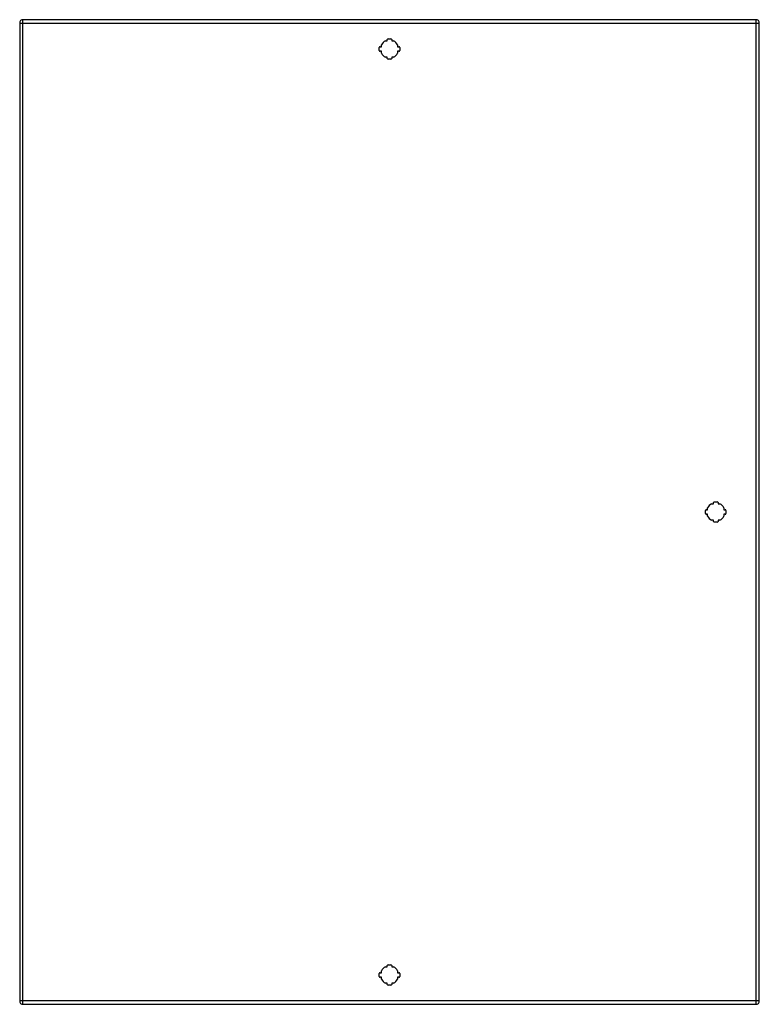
# Model space of a CAD drawing. Header units: inches. Extents: x 51.3 to 87.3, y 12.6 to 60.4.
import ezdxf

# ---------------------------------------------------------------- set-up
doc = ezdxf.new("R2010")
doc.units = ezdxf.units.IN
doc.header["$MEASUREMENT"] = 0
doc.layers.add('Visible Edges(ANSI)', color=7, linetype='Continuous', lineweight=25)
doc.layers.add('Visible Tangent Edges(ANSI)', color=7, linetype='Continuous', lineweight=25)

msp = doc.modelspace()

# ---------------------------------------------------------------- linework, layer by layer
at = {"layer": 'Visible Edges(ANSI)'}
for p, q in [((51.332, 60.276), (51.332, 12.795)), ((87.089, 60.437), (51.493, 60.437)), ((87.25, 12.795), (87.25, 60.276)), ((69.092, 59.409), (69.181, 59.409)), ((69.181, 59.409), (69.181, 59.469)), ((69.221, 59.508), (69.362, 59.508)), ((69.401, 59.469), (69.401, 59.409)), ((69.401, 59.409), (69.49, 59.409)), ((68.796, 58.942), (68.796, 59.084)), ((68.836, 59.123), (68.896, 59.123)), ((68.896, 58.903), (68.836, 58.903)), ((68.896, 59.123), (68.896, 59.212)), ((68.896, 58.814), (68.896, 58.903)), ((69.687, 59.212), (69.687, 59.123)), ((69.687, 59.123), (69.747, 59.123)), ((69.747, 58.903), (69.687, 58.903)), ((69.687, 58.903), (69.687, 58.814)), ((69.786, 59.084), (69.786, 58.942)), ((69.181, 58.617), (69.092, 58.617)), ((69.181, 58.557), (69.181, 58.617)), ((69.362, 58.518), (69.221, 58.518)), ((69.49, 58.617), (69.401, 58.617)), ((69.401, 58.617), (69.401, 58.557)), ((84.936, 36.932), (85.025, 36.932)), ((85.025, 36.932), (85.025, 36.992)), ((85.065, 37.031), (85.206, 37.031)), ((85.245, 36.992), (85.245, 36.932)), ((85.245, 36.932), (85.334, 36.932)), ((84.64, 36.465), (84.64, 36.607)), ((84.68, 36.646), (84.74, 36.646)), ((84.74, 36.426), (84.68, 36.426)), ((84.74, 36.646), (84.74, 36.735)), ((84.74, 36.337), (84.74, 36.426)), ((85.531, 36.735), (85.531, 36.646)), ((85.531, 36.646), (85.591, 36.646)), ((85.591, 36.426), (85.531, 36.426)), ((85.531, 36.426), (85.531, 36.337)), ((85.63, 36.607), (85.63, 36.465)), ((85.025, 36.14), (84.936, 36.14)), ((85.025, 36.08), (85.025, 36.14)), ((85.206, 36.041), (85.065, 36.041)), ((85.334, 36.14), (85.245, 36.14)), ((85.245, 36.14), (85.245, 36.08)), ((69.092, 14.454), (69.181, 14.454)), ((69.181, 14.454), (69.181, 14.514)), ((69.221, 14.553), (69.362, 14.553)), ((69.401, 14.514), (69.401, 14.454)), ((69.401, 14.454), (69.49, 14.454)), ((68.796, 13.987), (68.796, 14.129)), ((68.836, 14.168), (68.896, 14.168)), ((68.896, 13.948), (68.836, 13.948)), ((68.896, 14.168), (68.896, 14.257)), ((68.896, 13.859), (68.896, 13.948)), ((69.687, 14.257), (69.687, 14.168)), ((69.687, 14.168), (69.747, 14.168)), ((69.687, 13.948), (69.687, 13.859)), ((69.747, 13.948), (69.687, 13.948)), ((69.786, 14.129), (69.786, 13.987)), ((69.181, 13.662), (69.092, 13.662)), ((69.181, 13.602), (69.181, 13.662)), ((69.362, 13.563), (69.221, 13.563)), ((69.49, 13.662), (69.401, 13.662)), ((69.401, 13.662), (69.401, 13.602)), ((51.493, 12.634), (87.089, 12.634))]:
    msp.add_line(p, q, dxfattribs=at)
for centre, radius, start, end in [((51.493, 60.276), 0.161, 90, 180), ((87.089, 60.276), 0.161, 0, 90), ((69.291, 59.013), 0.443, 116.7049, 153.2951), ((69.221, 59.469), 0.0394, 90, 180), ((69.362, 59.469), 0.0394, 0, 90), ((69.291, 59.013), 0.443, 26.7049, 63.2951), ((68.836, 59.084), 0.0394, 90, 180), ((68.836, 58.942), 0.0394, 180, 270), ((69.291, 59.013), 0.443, 206.7049, 243.2951), ((69.291, 59.013), 0.443, 296.7049, 333.2951), ((69.747, 59.084), 0.0394, 0, 90), ((69.747, 58.942), 0.0394, 270, 0), ((69.221, 58.557), 0.0394, 180, 270), ((69.362, 58.557), 0.0394, 270, 0), ((85.135, 36.536), 0.443, 116.7049, 153.2951), ((85.065, 36.992), 0.0394, 90, 180), ((85.206, 36.992), 0.0394, 0, 90), ((85.135, 36.536), 0.443, 26.7049, 63.2951), ((84.68, 36.607), 0.0394, 90, 180), ((84.68, 36.465), 0.0394, 180, 270), ((85.135, 36.536), 0.443, 206.7049, 243.2951), ((85.135, 36.536), 0.443, 296.7049, 333.2951), ((85.591, 36.607), 0.0394, 0, 90), ((85.591, 36.465), 0.0394, 270, 0), ((85.065, 36.08), 0.0394, 180, 270), ((85.206, 36.08), 0.0394, 270, 0), ((69.291, 14.058), 0.443, 116.7049, 153.2951), ((69.221, 14.514), 0.0394, 90, 180), ((69.362, 14.514), 0.0394, 0, 90), ((69.291, 14.058), 0.443, 26.7049, 63.2951), ((68.836, 14.129), 0.0394, 90, 180), ((68.836, 13.987), 0.0394, 180, 270), ((69.747, 14.129), 0.0394, 0, 90), ((69.747, 13.987), 0.0394, 270, 0), ((69.291, 14.058), 0.443, 206.7049, 243.2951), ((69.221, 13.602), 0.0394, 180, 270), ((69.362, 13.602), 0.0394, 270, 0), ((69.291, 14.058), 0.443, 296.7049, 333.2951), ((51.493, 12.795), 0.161, 180, 270), ((87.089, 12.795), 0.161, 270, 0)]:
    msp.add_arc(centre, radius, start, end, dxfattribs=at)
at = {"layer": 'Visible Tangent Edges(ANSI)'}
for p, q in [((51.332, 60.276), (51.493, 60.276)), ((51.493, 60.276), (51.493, 60.437)), ((51.493, 60.276), (87.089, 60.276)), ((51.493, 12.795), (51.493, 60.276)), ((87.089, 60.437), (87.089, 60.276)), ((87.089, 60.276), (87.25, 60.276)), ((87.089, 60.276), (87.089, 12.795)), ((51.493, 12.795), (51.332, 12.795)), ((51.493, 12.634), (51.493, 12.795)), ((87.089, 12.795), (51.493, 12.795)), ((87.089, 12.795), (87.089, 12.634)), ((87.25, 12.795), (87.089, 12.795))]:
    msp.add_line(p, q, dxfattribs=at)

doc.saveas('drawing.dxf')
